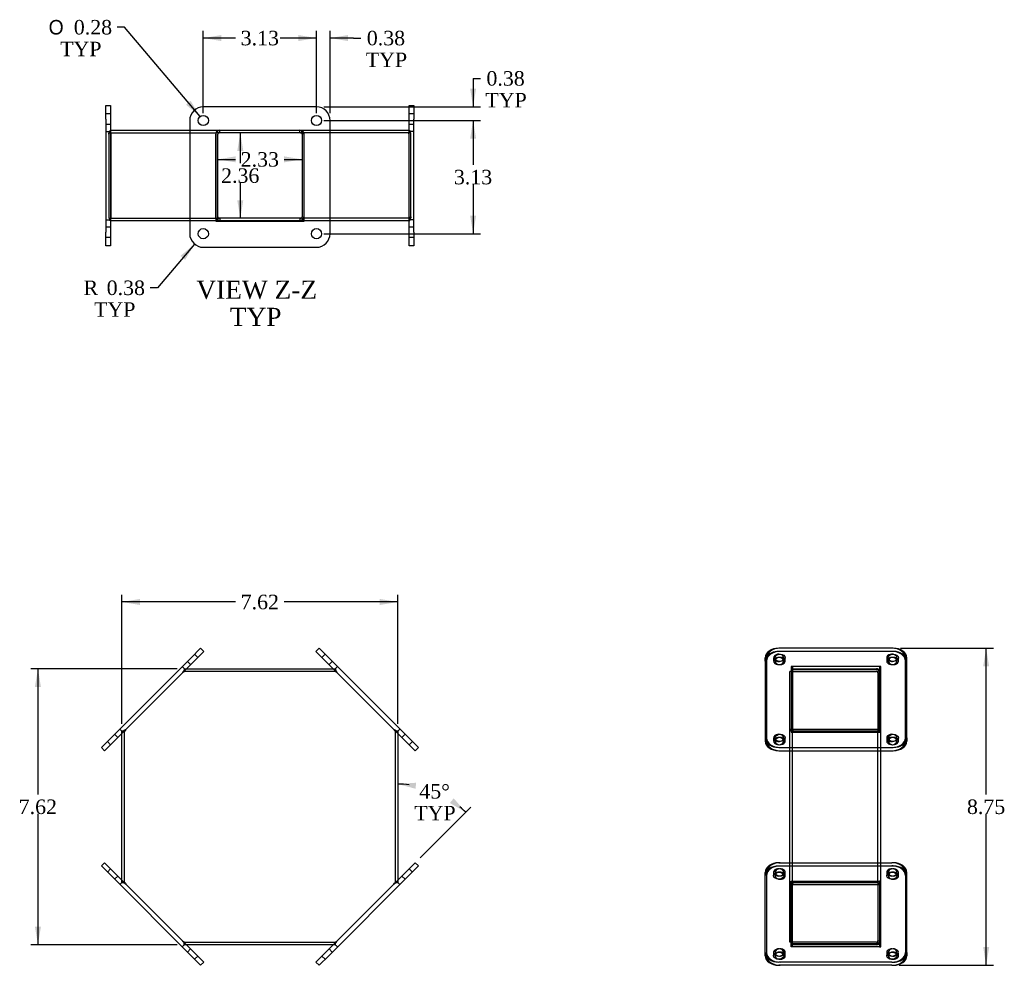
# Model space of a CAD drawing. Header units: inches. Extents: x 10.1 to 76.1, y 6.9 to 51.4.
# Tile 2 of 3: x 10.6 to 37.8, y 23.3 to 49.4. Entities that reach past the tile are written whole.
import ezdxf
from ezdxf.enums import TextEntityAlignment as Align
from ezdxf.lldxf.tags import DXFTag

# ---------------------------------------------------------------- set-up
doc = ezdxf.new("R2010")
doc.units = ezdxf.units.IN
doc.header["$MEASUREMENT"] = 0
for name, color, linetype in [('COM52961', 7, 'CONTINUOUS'), ('COM71024', 7, 'CONTINUOUS'), ('DEFAULT', 7, 'CONTINUOUS')]:
    doc.layers.add(name, color=color, linetype=linetype)
doc.styles.add('SEACAD_SOLID_EDGE_ANSI1_SY', font='txt')
doc.styles.add('SEACAD_TIMES_NEW_ROMAN', font='times.ttf')
tags = doc.linetypes.add('HIDDEN2', pattern=[0.1875, 0.125, -0.0625]).pattern_tags.tags
tags[6:7] = [DXFTag(74, 4), DXFTag(75, 0), DXFTag(340, '0'), DXFTag(46, 0.0), DXFTag(50, 0.0), DXFTag(44, 0.0), DXFTag(45, 0.0)]
tags[4:5] = [DXFTag(74, 4), DXFTag(75, 0), DXFTag(340, '0'), DXFTag(46, 0.0), DXFTag(50, 0.0), DXFTag(44, 0.0), DXFTag(45, 0.0)]

# ---------------------------------------------------------------- blocks, each defined once
blk = doc.blocks.new('GDIMGGROUP')
at = {"layer": 'DEFAULT', "linetype": 'Continuous'}
for points in [[(13.951, 33.422), (13.451, 33.338), (13.951, 33.255)], [(20.567, 33.422), (20.567, 33.255), (21.067, 33.338)]]:
    blk.add_hatch(color=136, dxfattribs=at).paths.add_polyline_path(points)
at = {"layer": 'DEFAULT', "color": 136, "linetype": 'Continuous'}
for p, q in [((13.451, 29.975), (13.451, 33.538)), ((21.067, 29.975), (21.067, 33.538)), ((16.589, 33.338), (13.451, 33.338)), ((21.067, 33.338), (17.93, 33.338))]:
    blk.add_line(p, q, dxfattribs=at)
at = {"layer": 'DEFAULT', "color": 136, "linetype": 'Continuous', "style": 'SEACAD_TIMES_NEW_ROMAN'}
blk.add_text('7.62', height=0.4, dxfattribs=at).set_placement((16.729, 33.538), align=Align.TOP_LEFT)
blk = doc.blocks.new('GDIMGGROUP1')
at = {"layer": 'DEFAULT', "linetype": 'Continuous'}
for points in [[(11.048, 30.995), (11.214, 30.995), (11.131, 31.495)], [(11.048, 24.379), (11.131, 23.879), (11.214, 24.379)]]:
    blk.add_hatch(color=136, dxfattribs=at).paths.add_polyline_path(points)
at = {"layer": 'DEFAULT', "color": 136, "linetype": 'Continuous'}
for p, q in [((14.971, 31.495), (10.931, 31.495)), ((11.131, 31.495), (11.131, 28.027)), ((11.131, 27.487), (11.131, 23.879)), ((14.971, 23.879), (10.931, 23.879))]:
    blk.add_line(p, q, dxfattribs=at)
at = {"layer": 'DEFAULT', "color": 136, "linetype": 'Continuous', "style": 'SEACAD_TIMES_NEW_ROMAN'}
blk.add_text('7.62', height=0.4, dxfattribs=at).set_placement((10.6, 27.887), align=Align.TOP_LEFT)
blk = doc.blocks.new('GDIMGGROUP2')
at = {"layer": 'DEFAULT', "linetype": 'Continuous'}
for points in [[(18.322, 48.984), (18.322, 48.818), (18.822, 48.901)], [(19.697, 48.984), (19.197, 48.901), (19.697, 48.818)]]:
    blk.add_hatch(color=136, dxfattribs=at).paths.add_polyline_path(points)
at = {"layer": 'DEFAULT', "color": 136, "linetype": 'Continuous'}
for p, q in [((18.822, 46.827), (18.822, 49.101)), ((19.197, 46.827), (19.197, 49.101)), ((18.822, 48.901), (17.822, 48.901)), ((19.844, 48.901), (19.197, 48.901)), ((19.844, 48.901), (20.044, 48.901))]:
    blk.add_line(p, q, dxfattribs=at)
at = {"layer": 'DEFAULT', "color": 136, "linetype": 'Continuous', "style": 'SEACAD_TIMES_NEW_ROMAN'}
for s, p in [('0.38', (20.212, 49.101)), ('TYP', (20.184, 48.501))]:
    blk.add_text(s, height=0.4, dxfattribs=at).set_placement(p, align=Align.TOP_LEFT)
blk = doc.blocks.new('GDIMGGROUP3')
at = {"layer": 'DEFAULT', "linetype": 'Continuous'}
for points in [[(16.197, 48.984), (15.697, 48.901), (16.197, 48.818)], [(18.322, 48.984), (18.322, 48.818), (18.822, 48.901)]]:
    blk.add_hatch(color=136, dxfattribs=at).paths.add_polyline_path(points)
at = {"layer": 'DEFAULT', "color": 136, "linetype": 'Continuous'}
for p, q in [((15.697, 46.827), (15.697, 49.101)), ((18.822, 46.827), (18.822, 49.101)), ((16.589, 48.901), (15.697, 48.901)), ((18.822, 48.901), (17.93, 48.901))]:
    blk.add_line(p, q, dxfattribs=at)
at = {"layer": 'DEFAULT', "color": 136, "linetype": 'Continuous', "style": 'SEACAD_TIMES_NEW_ROMAN'}
blk.add_text('3.13', height=0.4, dxfattribs=at).set_placement((16.729, 49.101), align=Align.TOP_LEFT)
blk = doc.blocks.new('GDIMGGROUP4')
at = {"layer": 'DEFAULT', "linetype": 'Continuous'}
for points in [[(23.23, 47.502), (23.064, 47.502), (23.147, 47.002)], [(23.23, 46.127), (23.147, 46.627), (23.064, 46.127)]]:
    blk.add_hatch(color=136, dxfattribs=at).paths.add_polyline_path(points)
at = {"layer": 'DEFAULT', "color": 136, "linetype": 'Continuous'}
for p, q in [((23.147, 47.788), (23.347, 47.788)), ((23.147, 47.788), (23.147, 47.002)), ((19.022, 47.002), (23.347, 47.002)), ((19.022, 46.627), (23.347, 46.627)), ((23.147, 46.627), (23.147, 45.627))]:
    blk.add_line(p, q, dxfattribs=at)
at = {"layer": 'DEFAULT', "color": 136, "linetype": 'Continuous', "style": 'SEACAD_TIMES_NEW_ROMAN'}
for s, p in [('0.38', (23.515, 47.988)), ('TYP', (23.487, 47.388))]:
    blk.add_text(s, height=0.4, dxfattribs=at).set_placement(p, align=Align.TOP_LEFT)
blk = doc.blocks.new('GDIMGGROUP5')
at = {"layer": 'DEFAULT', "linetype": 'Continuous'}
for points in [[(23.23, 46.127), (23.147, 46.627), (23.064, 46.127)], [(23.23, 44.002), (23.064, 44.002), (23.147, 43.502)]]:
    blk.add_hatch(color=136, dxfattribs=at).paths.add_polyline_path(points)
at = {"layer": 'DEFAULT', "color": 136, "linetype": 'Continuous'}
for p, q in [((19.022, 46.627), (23.347, 46.627)), ((23.147, 46.627), (23.147, 45.405)), ((23.147, 44.865), (23.147, 43.502)), ((19.022, 43.502), (23.347, 43.502))]:
    blk.add_line(p, q, dxfattribs=at)
at = {"layer": 'DEFAULT', "color": 136, "linetype": 'Continuous', "style": 'SEACAD_TIMES_NEW_ROMAN'}
blk.add_text('3.13', height=0.4, dxfattribs=at).set_placement((22.616, 45.265), align=Align.TOP_LEFT)
blk = doc.blocks.new('GDIMGGROUP6')
at = {"layer": 'DEFAULT', "linetype": 'Continuous'}
blk.add_hatch(color=136, dxfattribs=at).paths.add_polyline_path([(15.22, 47.063), (15.606, 46.735), (15.347, 47.17)])
at = {"layer": 'DEFAULT', "color": 136, "linetype": 'Continuous'}
for p, q in [((13.523, 49.2), (13.323, 49.2)), ((15.606, 46.735), (13.523, 49.2))]:
    blk.add_line(p, q, dxfattribs=at)
for s, style, p in [('O', 'SEACAD_SOLID_EDGE_ANSI1_SY', (11.425, 49.4)), ('0.28', 'SEACAD_TIMES_NEW_ROMAN', (12.121, 49.4)), ('TYP', 'SEACAD_TIMES_NEW_ROMAN', (11.745, 48.8))]:
    blk.add_text(s, height=0.4, dxfattribs=dict(at, style=style)).set_placement(p, align=Align.TOP_LEFT)
blk = doc.blocks.new('GDIMGGROUP7')
at = {"layer": 'DEFAULT', "linetype": 'Continuous'}
blk.add_hatch(color=136, dxfattribs=at).paths.add_polyline_path([(15.195, 42.781), (15.454, 43.216), (15.067, 42.889)])
at = {"layer": 'DEFAULT', "color": 136, "linetype": 'Continuous'}
for p, q in [((15.454, 43.216), (14.431, 42.009)), ((14.431, 42.009), (14.231, 42.009))]:
    blk.add_line(p, q, dxfattribs=at)
at = {"layer": 'DEFAULT', "color": 136, "linetype": 'Continuous', "style": 'SEACAD_TIMES_NEW_ROMAN'}
for s, p in [('R', (12.391, 42.209)), ('0.38', (13.029, 42.209)), ('TYP', (12.682, 41.609))]:
    blk.add_text(s, height=0.4, dxfattribs=at).set_placement(p, align=Align.TOP_LEFT)
blk = doc.blocks.new('GDIMGGROUP11')
at = {"layer": 'DEFAULT', "linetype": 'Continuous'}
for points in [[(37.397, 31.562), (37.314, 32.062), (37.231, 31.562)], [(37.397, 23.812), (37.231, 23.812), (37.314, 23.312)]]:
    blk.add_hatch(color=136, dxfattribs=at).paths.add_polyline_path(points)
at = {"layer": 'DEFAULT', "color": 136, "linetype": 'Continuous'}
for p, q in [((34.95, 32.062), (37.514, 32.062)), ((37.314, 28.027), (37.314, 32.062)), ((37.314, 23.312), (37.314, 27.487)), ((34.91, 23.312), (37.514, 23.312))]:
    blk.add_line(p, q, dxfattribs=at)
at = {"layer": 'DEFAULT', "color": 136, "linetype": 'Continuous', "style": 'SEACAD_TIMES_NEW_ROMAN'}
blk.add_text('8.75', height=0.4, dxfattribs=at).set_placement((36.783, 27.887), align=Align.TOP_LEFT)
blk = doc.blocks.new('GDIMGGROUP14')
at = {"layer": 'DEFAULT', "linetype": 'Continuous'}
for points in [[(16.802, 45.783), (16.719, 46.283), (16.635, 45.783)], [(16.802, 44.427), (16.635, 44.427), (16.719, 43.927)]]:
    blk.add_hatch(color=136, dxfattribs=at).paths.add_polyline_path(points)
at = {"layer": 'DEFAULT', "color": 136, "linetype": 'Continuous'}
for p, q in [((16.719, 46.283), (16.719, 45.445)), ((16.719, 44.905), (16.719, 43.927))]:
    blk.add_line(p, q, dxfattribs=at)
at = {"layer": 'DEFAULT', "color": 136, "linetype": 'Continuous', "style": 'SEACAD_TIMES_NEW_ROMAN'}
blk.add_text('2.36', height=0.4, dxfattribs=at).set_placement((16.188, 45.305), align=Align.TOP_LEFT)
blk = doc.blocks.new('GDIMGGROUP15')
at = {"layer": 'DEFAULT', "linetype": 'Continuous'}
for points in [[(16.594, 45.47), (16.594, 45.637), (16.094, 45.553)], [(17.925, 45.47), (18.425, 45.553), (17.925, 45.637)]]:
    blk.add_hatch(color=136, dxfattribs=at).paths.add_polyline_path(points)
at = {"layer": 'DEFAULT', "color": 136, "linetype": 'Continuous'}
for p, q in [((16.094, 45.553), (16.589, 45.553)), ((17.93, 45.553), (18.425, 45.553))]:
    blk.add_line(p, q, dxfattribs=at)
at = {"layer": 'DEFAULT', "color": 136, "linetype": 'Continuous', "style": 'SEACAD_TIMES_NEW_ROMAN'}
blk.add_text('2.33', height=0.4, dxfattribs=at).set_placement((16.729, 45.753), align=Align.TOP_LEFT)
blk = doc.blocks.new('GDIMGGROUP16')
at = {"layer": 'DEFAULT', "linetype": 'Continuous'}
for points in [[(21.573, 28.35), (21.067, 28.314), (21.557, 28.184)], [(22.505, 27.791), (22.943, 27.537), (22.611, 27.92)]]:
    blk.add_hatch(color=136, dxfattribs=at).paths.add_polyline_path(points)
at = {"layer": 'DEFAULT', "color": 136, "linetype": 'Continuous'}
blk.add_line((21.688, 26.281), (23.085, 27.678), dxfattribs=at)
for start, end in [(83.1599, 90), (45, 49.7391)]:
    blk.add_arc((21.067, 25.661), 2.653, start, end, dxfattribs=at)
at = {"layer": 'DEFAULT', "color": 136, "linetype": 'Continuous', "style": 'SEACAD_TIMES_NEW_ROMAN'}
for s, p in [('45°', (21.661, 28.312)), ('TYP', (21.523, 27.712))]:
    blk.add_text(s, height=0.4, dxfattribs=at).set_placement(p, align=Align.TOP_LEFT)

msp = doc.modelspace()

# ---------------------------------------------------------------- linework, layer by layer
at = {"layer": 'COM52961', "color": 7, "linetype": 'HIDDEN2'}
for p, q in [((13.09, 46.247), (13.09, 46.283)), ((13.09, 46.283), (13.134, 46.283)), ((13.09, 46.247), (13.09, 43.927)), ((13.149, 46.273), (13.113, 46.324)), ((13.134, 46.283), (16.041, 46.283)), ((13.141, 46.247), (13.141, 46.283)), ((13.141, 46.247), (13.141, 43.927)), ((15.322, 46.355), (16.152, 46.355)), ((16.043, 46.283), (16.043, 46.247)), ((16.094, 46.283), (16.066, 46.324)), ((16.094, 46.283), (16.094, 46.247)), ((16.101, 46.283), (16.101, 46.355)), ((16.152, 46.355), (18.418, 46.355)), ((16.152, 46.283), (16.152, 46.355)), ((18.367, 46.283), (18.367, 46.355)), ((18.417, 46.273), (18.453, 46.324)), ((18.418, 46.355), (19.197, 46.355)), ((18.418, 46.283), (18.418, 46.355)), ((19.197, 46.283), (18.478, 46.283)), ((21.37, 46.273), (21.406, 46.324)), ((21.378, 43.963), (21.378, 46.283)), ((21.429, 46.283), (21.384, 46.283)), ((21.429, 43.963), (21.429, 46.283)), ((13.09, 43.927), (13.134, 43.927)), ((13.149, 43.938), (13.113, 43.887)), ((15.322, 43.927), (16.041, 43.927)), ((16.041, 43.855), (15.322, 43.855)), ((16.102, 43.938), (16.066, 43.887)), ((16.152, 43.927), (16.152, 43.855)), ((21.384, 43.927), (18.367, 43.927)), ((18.418, 43.927), (18.418, 43.855)), ((18.425, 43.927), (18.425, 43.963)), ((18.476, 43.927), (18.476, 43.963)), ((19.197, 43.855), (18.478, 43.855)), ((21.37, 43.938), (21.406, 43.887)), ((21.378, 43.963), (21.378, 43.927)), ((21.429, 43.927), (21.384, 43.927)), ((21.429, 43.963), (21.429, 43.927)), ((15.171, 31.495), (15.234, 31.495)), ((15.171, 31.495), (15.171, 31.432)), ((15.171, 31.412), (15.171, 31.423)), ((19.285, 31.495), (19.348, 31.495)), ((19.348, 31.495), (19.348, 31.432)), ((19.348, 31.423), (19.348, 31.412)), ((31.969, 31.423), (31.897, 31.423)), ((31.897, 29.82), (31.897, 31.423)), ((13.451, 29.712), (13.451, 29.775)), ((13.483, 29.775), (13.451, 29.775)), ((13.534, 29.775), (13.483, 29.775)), ((13.523, 29.775), (13.523, 29.784)), ((13.523, 25.599), (13.523, 29.775)), ((20.985, 29.775), (21.036, 29.775)), ((20.995, 29.784), (20.995, 29.775)), ((20.995, 29.775), (20.995, 25.599)), ((21.067, 29.775), (21.036, 29.775)), ((21.067, 29.775), (21.067, 29.712)), ((31.897, 29.234), (31.897, 29.82)), ((31.969, 29.82), (31.897, 29.82)), ((32.005, 29.775), (31.929, 29.775)), ((31.969, 25.553), (31.969, 29.742)), ((34.325, 29.775), (32.005, 29.775)), ((34.325, 29.83), (34.325, 29.784)), ((34.325, 29.784), (34.325, 29.775)), ((34.325, 29.784), (34.397, 29.784)), ((34.325, 29.234), (34.325, 29.775)), ((34.397, 29.83), (34.397, 29.784)), ((34.397, 29.784), (34.397, 29.234)), ((31.897, 25.553), (31.897, 26.14)), ((34.325, 25.599), (34.325, 26.14)), ((34.397, 26.14), (34.397, 25.589)), ((13.451, 25.599), (13.451, 25.661)), ((13.451, 25.599), (13.483, 25.599)), ((13.534, 25.599), (13.483, 25.599)), ((13.523, 25.589), (13.523, 25.599)), ((20.985, 25.599), (21.036, 25.599)), ((20.995, 25.599), (20.995, 25.589)), ((21.036, 25.599), (21.067, 25.599)), ((21.067, 25.661), (21.067, 25.599)), ((31.929, 25.599), (32.005, 25.599)), ((32.005, 25.599), (34.325, 25.599)), ((34.325, 25.599), (34.325, 25.589)), ((34.325, 25.589), (34.325, 25.543)), ((34.325, 25.589), (34.397, 25.589)), ((34.397, 25.589), (34.397, 23.987)), ((31.897, 23.951), (31.897, 25.553)), ((31.969, 25.553), (31.897, 25.553)), ((31.969, 25.543), (31.969, 25.553)), ((15.171, 23.951), (15.171, 23.961)), ((15.171, 23.879), (15.171, 23.941)), ((19.348, 23.961), (19.348, 23.951)), ((19.348, 23.879), (19.348, 23.941)), ((31.929, 23.951), (31.897, 23.951)), ((34.366, 23.987), (34.397, 23.987)), ((15.234, 23.879), (15.171, 23.879)), ((19.348, 23.879), (19.285, 23.879))]:
    msp.add_line(p, q, dxfattribs=at)
at = {"layer": 'COM52961', "color": 7, "linetype": 'Continuous'}
for p, q in [((13.134, 46.355), (15.322, 46.355)), ((16.043, 43.927), (16.043, 46.247)), ((16.102, 46.273), (16.094, 46.283)), ((16.094, 43.927), (16.094, 46.247)), ((18.425, 46.283), (18.425, 43.963)), ((18.476, 46.283), (18.476, 43.963)), ((19.197, 46.355), (21.384, 46.355)), ((21.384, 46.283), (19.197, 46.283)), ((13.134, 43.927), (15.322, 43.927)), ((15.322, 43.855), (13.134, 43.855)), ((16.041, 43.927), (16.043, 43.927)), ((16.101, 43.855), (16.041, 43.855)), ((16.043, 43.927), (16.094, 43.927)), ((16.101, 43.927), (16.094, 43.927)), ((16.101, 43.927), (16.101, 43.855)), ((18.367, 43.927), (16.101, 43.927)), ((18.367, 43.855), (16.101, 43.855)), ((18.367, 43.927), (18.367, 43.855)), ((18.478, 43.855), (18.367, 43.855)), ((18.417, 43.938), (18.453, 43.887)), ((21.384, 43.855), (19.197, 43.855)), ((19.357, 31.423), (15.162, 31.423)), ((15.171, 31.432), (15.171, 31.423)), ((15.234, 31.495), (19.285, 31.495)), ((19.348, 31.432), (19.348, 31.423)), ((31.969, 31.495), (34.289, 31.495)), ((31.969, 31.423), (34.289, 31.423)), ((34.315, 31.412), (34.366, 31.463)), ((34.325, 31.387), (34.325, 29.83)), ((34.325, 31.387), (34.397, 31.387)), ((34.397, 31.387), (34.397, 29.83)), ((13.451, 25.661), (13.451, 29.712)), ((21.067, 29.712), (21.067, 25.661)), ((31.897, 26.14), (31.897, 29.234)), ((34.325, 26.14), (34.325, 29.234)), ((34.397, 29.234), (34.397, 26.14)), ((31.969, 23.951), (31.969, 25.543)), ((34.325, 25.543), (34.325, 23.987)), ((15.162, 23.951), (19.357, 23.951)), ((15.171, 23.941), (15.171, 23.951)), ((19.348, 23.941), (19.348, 23.951)), ((31.969, 23.951), (31.929, 23.951)), ((34.289, 23.951), (31.969, 23.951)), ((31.969, 23.879), (31.969, 23.951)), ((34.315, 23.961), (34.366, 23.91)), ((34.325, 23.987), (34.366, 23.987)), ((19.285, 23.879), (15.234, 23.879)), ((34.289, 23.879), (31.969, 23.879))]:
    msp.add_line(p, q, dxfattribs=at)
at = {"layer": 'COM52961', "color": 7, "linetype": 'HIDDEN2'}
for centre, radius, start, end in [((13.199, 46.314), 0.0653, 189.102, 211.0882), ((16.153, 46.218), 0.137, 90.6306, 129.6837), ((18.365, 46.218), 0.137, 50.3163, 89.3694), ((21.32, 46.314), 0.0653, 328.9118, 350.898), ((13.199, 43.896), 0.0653, 148.9118, 170.898), ((16.153, 43.993), 0.137, 230.3163, 269.3694), ((21.32, 43.896), 0.0653, 9.102, 31.0882), ((15.673, 31.113), 0.612, 145.0483, 153.3785), ((15.329, 31.076), 0.372, 115.2028, 123.2485), ((18.846, 31.113), 0.612, 26.6215, 34.9517), ((19.189, 31.076), 0.372, 56.7515, 64.7972), ((13.834, 29.273), 0.612, 116.6215, 124.9517), ((13.87, 29.617), 0.372, 146.7515, 154.7972), ((20.649, 29.617), 0.372, 25.2028, 33.2485), ((20.685, 29.273), 0.612, 55.0483, 63.3785), ((32.081, 29.822), 0.112, 180.9826, 205.1122), ((13.834, 26.1), 0.612, 235.0483, 243.3785), ((13.87, 25.757), 0.372, 205.2028, 213.2485), ((20.649, 25.757), 0.372, 326.7515, 334.7972), ((20.685, 26.1), 0.612, 296.6215, 304.9517), ((32.081, 25.551), 0.112, 154.8878, 179.0174), ((15.329, 24.297), 0.372, 236.7515, 244.7972), ((15.673, 24.261), 0.612, 206.6215, 214.9517), ((19.189, 24.297), 0.372, 295.2028, 303.2485), ((18.846, 24.261), 0.612, 325.0483, 333.3785), ((34.289, 23.987), 0.108, 315, 0)]:
    msp.add_arc(centre, radius, start, end, dxfattribs=at)
at = {"layer": 'COM52961', "color": 7, "linetype": 'Continuous'}
for centre, radius, start, end in [((16.152, 46.157), 0.126, 90.1514, 113.5851), ((18.367, 46.157), 0.126, 66.4149, 89.8486), ((16.152, 44.054), 0.126, 246.4149, 269.8486), ((18.367, 44.054), 0.126, 270.1514, 293.5851), ((18.365, 43.993), 0.137, 270.6306, 309.6837), ((34.289, 31.387), 0.108, 45, 90), ((34.289, 31.387), 0.036, 45, 90), ((34.289, 31.387), 0.036, 0, 45), ((34.289, 31.387), 0.108, 0, 45), ((34.289, 23.987), 0.036, 270, 315), ((34.289, 23.987), 0.036, 315, 0), ((34.289, 23.987), 0.108, 270, 315)]:
    msp.add_arc(centre, radius, start, end, dxfattribs=at)
at = {"layer": 'COM52961', "color": 7, "linetype": 'HIDDEN2'}
for centre, major_axis, start_param, end_param in [((13.167, 46.247), (0, 0.108), 0.785398, 1.570796), ((13.167, 46.247), (0, 0.036), 0.785398, 1.570796), ((16.12, 46.247), (0, -0.108), 3.926991, 4.372552), ((18.399, 46.247), (0, -0.108), 1.570796, 2.356194), ((21.352, 46.247), (0, 0.036), 4.712389, 5.497787), ((21.352, 46.247), (0, 0.108), 4.712389, 5.497787), ((13.167, 43.963), (0, -0.108), 4.712389, 5.497787), ((13.167, 43.963), (0, -0.036), 4.712389, 5.497787), ((16.12, 43.963), (0, 0.108), 1.570796, 2.356194), ((21.352, 43.963), (0, -0.036), 0.785398, 1.570796), ((21.352, 43.963), (0, -0.108), 0.785398, 1.570796)]:
    msp.add_ellipse(centre, major_axis=major_axis, ratio=0.707107, start_param=start_param, end_param=end_param, dxfattribs=at)
at = {"layer": 'COM52961', "color": 7, "linetype": 'Continuous'}
for centre, major_axis, start_param, end_param in [((16.12, 46.247), (0, -0.108), 4.372552, 4.712389), ((16.12, 46.247), (0, -0.036), 3.926991, 4.712389), ((18.399, 46.247), (0, 0.036), 4.712389, 5.497787), ((16.12, 43.963), (0, 0.036), 1.570796, 2.356194), ((18.399, 43.963), (0, -0.036), 0.785398, 1.570796), ((18.399, 43.963), (0, 0.108), 3.926991, 4.712389)]:
    msp.add_ellipse(centre, major_axis=major_axis, ratio=0.707107, start_param=start_param, end_param=end_param, dxfattribs=at)
at = {"layer": 'COM52961', "color": 7, "linetype": 'HIDDEN2'}
for points in [[(13.134, 46.355), (13.13, 46.355), (13.125, 46.352), (13.117, 46.342), (13.114, 46.334), (13.113, 46.324)], [(13.134, 46.283), (13.136, 46.283), (13.138, 46.282), (13.143, 46.279), (13.146, 46.276), (13.149, 46.273)], [(21.384, 46.283), (21.382, 46.283), (21.38, 46.282), (21.376, 46.279), (21.373, 46.276), (21.37, 46.273)], [(21.384, 46.355), (21.389, 46.355), (21.394, 46.352), (21.401, 46.342), (21.405, 46.334), (21.406, 46.324)], [(13.134, 43.855), (13.13, 43.855), (13.125, 43.858), (13.117, 43.869), (13.114, 43.877), (13.113, 43.887)], [(13.134, 43.927), (13.136, 43.927), (13.138, 43.928), (13.143, 43.932), (13.146, 43.935), (13.149, 43.938)], [(21.384, 43.927), (21.382, 43.927), (21.38, 43.928), (21.376, 43.932), (21.373, 43.935), (21.37, 43.938)], [(21.384, 43.855), (21.389, 43.855), (21.394, 43.858), (21.401, 43.869), (21.405, 43.877), (21.406, 43.887)], [(31.929, 29.775), (31.919, 29.782), (31.911, 29.79), (31.9, 29.805), (31.897, 29.813), (31.897, 29.82)], [(31.897, 25.553), (31.897, 25.561), (31.9, 25.568), (31.911, 25.583), (31.919, 25.591), (31.929, 25.599)]]:
    msp.add_open_spline(points, degree=3, knots=[0, 0, 0, 0, 0.5, 0.5, 1, 1, 1, 1], dxfattribs=at)
at = {"layer": 'COM71024', "color": 7, "linetype": 'Continuous'}
for p, q in [((13.009, 46.667), (13.009, 47.042)), ((13.009, 47.042), (13.134, 47.042)), ((13.134, 47.042), (13.134, 46.667)), ((21.384, 46.667), (21.384, 47.042)), ((21.384, 47.042), (21.509, 47.042)), ((21.509, 47.042), (21.509, 46.667)), ((18.822, 47.002), (15.697, 47.002)), ((13.009, 46.667), (13.009, 43.542)), ((13.134, 46.667), (13.134, 43.542)), ((15.322, 46.627), (15.322, 43.502)), ((19.197, 43.502), (19.197, 46.627)), ((21.384, 43.542), (21.384, 46.667)), ((21.509, 43.542), (21.509, 46.667)), ((18.478, 46.283), (16.041, 46.283)), ((16.041, 46.283), (16.041, 43.846)), ((18.478, 43.846), (18.478, 46.283)), ((16.041, 43.846), (18.478, 43.846)), ((13.009, 43.167), (13.009, 43.542)), ((13.134, 43.542), (13.134, 43.167)), ((21.384, 43.167), (21.384, 43.542)), ((21.509, 43.542), (21.509, 43.167)), ((13.134, 43.167), (13.009, 43.167)), ((15.697, 43.127), (18.822, 43.127)), ((21.509, 43.167), (21.384, 43.167)), ((15.359, 31.797), (15.624, 32.062)), ((15.713, 31.974), (15.447, 31.708)), ((15.624, 32.062), (15.713, 31.974)), ((18.806, 31.974), (18.895, 32.062)), ((19.071, 31.708), (18.806, 31.974)), ((18.895, 32.062), (19.16, 31.797)), ((34.75, 32.062), (31.625, 32.062)), ((15.359, 31.797), (13.149, 29.587)), ((15.447, 31.708), (13.238, 29.499)), ((19.071, 31.708), (21.281, 29.499)), ((19.16, 31.797), (21.369, 29.587)), ((31.21, 31.708), (31.21, 31.797)), ((31.21, 31.708), (31.21, 29.499)), ((31.25, 31.797), (31.25, 29.587)), ((34.406, 31.554), (31.969, 31.554)), ((31.969, 31.554), (31.969, 29.83)), ((34.406, 29.83), (34.406, 31.554)), ((35.125, 29.587), (35.125, 31.797)), ((34.406, 31.465), (34.363, 31.465)), ((34.366, 31.462), (34.366, 31.465)), ((31.969, 29.83), (34.406, 29.83)), ((12.884, 29.322), (13.149, 29.587)), ((13.238, 29.499), (12.973, 29.234)), ((21.546, 29.234), (21.281, 29.499)), ((21.369, 29.587), (21.635, 29.322)), ((31.25, 29.499), (31.25, 29.587)), ((35.125, 29.587), (35.125, 29.499)), ((12.973, 29.234), (12.884, 29.322)), ((21.635, 29.322), (21.546, 29.234)), ((31.585, 29.234), (31.625, 29.234)), ((31.625, 29.322), (34.75, 29.322)), ((31.625, 29.234), (34.75, 29.234)), ((12.884, 26.052), (12.973, 26.14)), ((12.973, 26.14), (13.238, 25.875)), ((21.281, 25.875), (21.546, 26.14)), ((21.546, 26.14), (21.635, 26.052)), ((31.585, 26.14), (34.71, 26.14)), ((34.75, 26.14), (34.71, 26.14)), ((13.149, 25.786), (12.884, 26.052)), ((13.238, 25.875), (15.447, 23.665)), ((19.071, 23.665), (21.281, 25.875)), ((21.635, 26.052), (21.369, 25.786)), ((31.21, 25.786), (31.21, 25.875)), ((31.585, 26.052), (34.71, 26.052)), ((35.085, 25.875), (35.085, 25.786)), ((35.125, 23.665), (35.125, 25.875)), ((13.149, 25.786), (15.359, 23.577)), ((19.16, 23.577), (21.369, 25.786)), ((31.21, 23.577), (31.21, 25.786)), ((35.085, 25.786), (35.085, 23.577)), ((31.929, 23.82), (31.929, 25.543)), ((31.929, 25.543), (34.366, 25.543)), ((34.366, 25.543), (34.366, 23.82)), ((15.447, 23.665), (15.713, 23.4)), ((18.806, 23.4), (19.071, 23.665)), ((31.969, 23.908), (31.929, 23.908)), ((34.366, 23.82), (31.929, 23.82)), ((34.366, 23.908), (34.363, 23.908)), ((35.125, 23.665), (35.125, 23.577)), ((15.624, 23.312), (15.359, 23.577)), ((15.713, 23.4), (15.624, 23.312)), ((18.895, 23.312), (18.806, 23.4)), ((19.16, 23.577), (18.895, 23.312)), ((34.71, 23.312), (31.585, 23.312))]:
    msp.add_line(p, q, dxfattribs=at)
at = {"layer": 'COM71024', "color": 7, "linetype": 'HIDDEN2'}
for p, q in [((13.134, 46.808), (13.009, 46.808)), ((21.509, 46.808), (21.384, 46.808)), ((13.009, 46.527), (13.134, 46.527)), ((21.384, 46.527), (21.509, 46.527)), ((13.009, 46.323), (13.134, 46.323)), ((21.509, 46.323), (21.384, 46.323)), ((13.009, 43.886), (13.134, 43.886)), ((21.509, 43.886), (21.384, 43.886)), ((13.134, 43.683), (13.009, 43.683)), ((21.509, 43.683), (21.384, 43.683)), ((13.009, 43.402), (13.134, 43.402)), ((21.384, 43.402), (21.509, 43.402)), ((15.547, 31.808), (15.458, 31.896)), ((19.06, 31.896), (18.972, 31.808)), ((31.625, 32.062), (31.585, 32.062)), ((31.625, 31.974), (31.585, 31.974)), ((34.75, 31.974), (31.625, 31.974)), ((15.116, 31.554), (15.204, 31.465)), ((15.26, 31.697), (15.348, 31.609)), ((19.171, 31.609), (19.259, 31.697)), ((19.315, 31.465), (19.403, 31.554)), ((31.445, 31.797), (31.445, 31.708)), ((31.485, 31.797), (31.485, 31.708)), ((31.726, 31.708), (31.726, 31.797)), ((31.766, 31.708), (31.766, 31.797)), ((31.969, 31.554), (31.929, 31.554)), ((31.929, 31.554), (31.929, 31.465)), ((34.366, 31.554), (34.366, 31.465)), ((34.57, 31.797), (34.57, 31.708)), ((34.61, 31.797), (34.61, 31.708)), ((34.851, 31.708), (34.851, 31.797)), ((34.891, 31.708), (34.891, 31.797)), ((35.085, 31.797), (35.085, 31.708)), ((35.085, 29.499), (35.085, 31.708)), ((31.929, 31.465), (31.929, 29.742)), ((31.969, 31.465), (31.929, 31.465)), ((34.363, 31.465), (31.969, 31.465)), ((34.366, 29.742), (34.366, 31.462)), ((13.337, 29.598), (13.249, 29.686)), ((13.393, 29.83), (13.481, 29.742)), ((21.038, 29.742), (21.126, 29.83)), ((21.27, 29.686), (21.182, 29.598)), ((31.929, 29.83), (31.969, 29.83)), ((31.929, 29.742), (31.969, 29.742)), ((31.969, 29.742), (31.969, 29.83)), ((31.969, 29.742), (34.406, 29.742)), ((34.406, 29.742), (34.406, 29.83)), ((13.05, 29.488), (13.138, 29.399)), ((21.38, 29.399), (21.469, 29.488)), ((31.445, 29.587), (31.445, 29.499)), ((31.485, 29.587), (31.485, 29.499)), ((31.726, 29.499), (31.726, 29.587)), ((31.766, 29.499), (31.766, 29.587)), ((34.57, 29.587), (34.57, 29.499)), ((34.61, 29.587), (34.61, 29.499)), ((34.851, 29.499), (34.851, 29.587)), ((34.891, 29.499), (34.891, 29.587)), ((31.585, 29.322), (31.625, 29.322)), ((13.138, 25.974), (13.05, 25.886)), ((21.469, 25.886), (21.38, 25.974)), ((31.25, 25.875), (31.25, 23.665)), ((31.445, 25.875), (31.445, 25.786)), ((31.485, 25.875), (31.485, 25.786)), ((31.726, 25.786), (31.726, 25.875)), ((31.766, 25.786), (31.766, 25.875)), ((34.57, 25.875), (34.57, 25.786)), ((34.61, 25.875), (34.61, 25.786)), ((34.75, 26.052), (34.71, 26.052)), ((34.851, 25.786), (34.851, 25.875)), ((34.891, 25.786), (34.891, 25.875)), ((13.249, 25.687), (13.337, 25.775)), ((13.393, 25.543), (13.481, 25.632)), ((21.126, 25.543), (21.038, 25.632)), ((21.182, 25.775), (21.27, 25.687)), ((31.929, 25.543), (31.929, 25.632)), ((31.929, 25.632), (34.366, 25.632)), ((34.366, 25.543), (34.366, 25.632)), ((34.406, 25.632), (34.366, 25.632)), ((34.406, 23.908), (34.406, 25.632)), ((34.406, 25.543), (34.366, 25.543)), ((15.116, 23.82), (15.204, 23.908)), ((15.348, 23.764), (15.26, 23.676)), ((19.259, 23.676), (19.171, 23.764)), ((19.403, 23.82), (19.315, 23.908)), ((31.25, 23.577), (31.25, 23.665)), ((31.445, 23.665), (31.445, 23.577)), ((31.485, 23.665), (31.485, 23.577)), ((31.726, 23.577), (31.726, 23.665)), ((31.766, 23.577), (31.766, 23.665)), ((34.363, 23.908), (31.969, 23.908)), ((31.969, 23.82), (31.969, 23.879)), ((34.366, 23.908), (34.406, 23.908)), ((34.366, 23.82), (34.406, 23.82)), ((34.406, 23.82), (34.406, 23.908)), ((34.57, 23.665), (34.57, 23.577)), ((34.61, 23.665), (34.61, 23.577)), ((34.851, 23.577), (34.851, 23.665)), ((34.891, 23.577), (34.891, 23.665)), ((15.458, 23.477), (15.547, 23.566)), ((18.972, 23.566), (19.06, 23.477)), ((34.71, 23.4), (31.585, 23.4)), ((34.71, 23.4), (34.75, 23.4)), ((34.71, 23.312), (34.75, 23.312))]:
    msp.add_line(p, q, dxfattribs=at)
at = {"layer": 'COM71024', "color": 7, "linetype": 'Continuous'}
for centre in [(15.697, 46.627), (18.822, 46.627), (15.697, 43.502), (18.822, 43.502)]:
    msp.add_circle(centre, 0.141, dxfattribs=at)
for centre, start, end in [((15.697, 46.627), 90, 180), ((18.822, 46.627), 0, 90), ((15.697, 43.502), 180, 270), ((18.822, 43.502), 270, 0)]:
    msp.add_arc(centre, 0.375, start, end, dxfattribs=at)
at = {"layer": 'COM71024', "color": 7, "linetype": 'HIDDEN2'}
for centre, major_axis, start_param, end_param in [((31.585, 31.797), (-0.375, 0), 4.712389, 6.283185), ((31.625, 31.708), (-0.375, 0), 4.712389, 6.283185), ((31.585, 31.708), (0.375, 0), 1.570796, 2.655992), ((31.585, 31.797), (0.141, 0), 0, 4.855221), ((31.585, 31.708), (0.141, 0), 1.42796, 6.283185), ((34.71, 31.797), (-0.141, 0), 2.680597, 6.283185), ((34.71, 31.708), (-0.141, 0), 4.569553, 6.283185), ((34.71, 31.797), (-0.375, 0), 3.141593, 4.712389), ((34.71, 31.708), (0.375, 0), 0, 1.570796), ((34.75, 31.708), (-0.375, 0), 3.141593, 4.712389), ((31.625, 31.708), (0.14, 0), 2.680597, 6.283185), ((31.585, 31.797), (0.141, 0), 5.82219, 6.283185), ((31.585, 31.708), (0.141, 0), 0, 0.17626), ((31.625, 31.708), (0.14, 0), 0, 0.460995), ((34.71, 31.797), (-0.141, 0), 0, 1.713628), ((34.71, 31.708), (-0.141, 0), 0, 3.317853), ((34.75, 31.708), (0.141, 0), 2.680597, 6.283185), ((34.75, 31.708), (0.141, 0), 0, 0.460995), ((31.585, 29.587), (0.141, 0), 0, 4.855221), ((34.71, 29.587), (-0.141, 0), 2.680597, 6.283185), ((31.585, 29.587), (0.375, 0), 3.141593, 4.712389), ((31.585, 29.499), (0.141, 0), 1.42796, 6.283185), ((31.625, 29.499), (-0.14, 0), 0, 3.602588), ((31.625, 29.499), (-0.14, 0), 5.82219, 6.283185), ((31.585, 29.587), (0.141, 0), 5.82219, 6.283185), ((31.585, 29.499), (0.141, 0), 0, 0.17626), ((34.71, 29.499), (-0.141, 0), 4.569553, 6.283185), ((34.71, 29.587), (-0.141, 0), 0, 1.713628), ((34.71, 29.499), (-0.141, 0), 0, 3.317853), ((34.75, 29.499), (-0.141, 0), 0, 3.602588), ((34.75, 29.499), (-0.141, 0), 5.82219, 6.283185), ((34.71, 29.587), (0.375, 0), 4.712389, 6.283185), ((34.71, 29.499), (-0.375, 0), 1.570796, 3.141593), ((31.625, 25.875), (0.375, 0), 1.570796, 3.141593), ((31.625, 25.786), (-0.375, 0), 4.712389, 6.283185), ((31.585, 25.875), (0.141, 0), 0, 3.602588), ((31.625, 25.875), (0.14, 0), 0, 3.317853), ((31.625, 25.786), (-0.141, 0), 0, 4.85522), ((31.625, 25.786), (-0.141, 0), 5.82219, 6.283185), ((31.625, 25.875), (0.14, 0), 4.569553, 6.283185), ((31.585, 25.875), (0.141, 0), 5.82219, 6.283185), ((34.71, 25.875), (0.141, 0), 0, 3.602588), ((34.75, 25.875), (0.141, 0), 0, 3.317853), ((34.75, 25.786), (-0.141, 0), 0, 4.85522), ((34.75, 25.786), (-0.141, 0), 5.82219, 6.283185), ((34.75, 25.875), (0.141, 0), 4.569553, 6.283185), ((34.75, 25.786), (-0.375, 0), 3.141593, 4.712389), ((34.71, 25.875), (0.141, 0), 5.82219, 6.283185), ((31.585, 23.665), (0.375, 0), 3.141593, 4.712389), ((31.625, 23.665), (-0.375, 0), 0, 1.570796), ((31.585, 23.665), (0.141, 0), 0, 3.602588), ((31.625, 23.665), (0.141, 0), 0, 3.317853), ((31.625, 23.577), (0.141, 0), 0, 1.713628), ((31.625, 23.665), (0.141, 0), 4.569553, 6.283185), ((31.585, 23.665), (0.141, 0), 5.82219, 6.283185), ((34.71, 23.665), (0.141, 0), 0, 3.602588), ((34.75, 23.665), (-0.141, 0), 1.42796, 6.283185), ((34.75, 23.577), (-0.141, 0), 0, 4.85522), ((34.75, 23.665), (-0.141, 0), 0, 0.17626), ((34.71, 23.665), (0.375, 0), 4.712389, 6.283185), ((34.71, 23.665), (0.141, 0), 5.82219, 6.283185), ((31.625, 23.577), (0.375, 0), 3.141593, 4.712389), ((31.625, 23.577), (0.141, 0), 2.680597, 6.283185), ((34.75, 23.577), (-0.141, 0), 5.82219, 6.283185), ((34.75, 23.665), (-0.375, 0), 1.570796, 2.655992)]:
    msp.add_ellipse(centre, major_axis=major_axis, ratio=0.707107, start_param=start_param, end_param=end_param, dxfattribs=at)
at = {"layer": 'COM71024', "color": 7, "linetype": 'Continuous'}
for centre, major_axis, start_param, end_param in [((31.585, 31.708), (0.375, 0), 2.655992, 3.141593), ((31.625, 31.797), (0.375, 0), 1.570796, 3.141593), ((34.75, 31.797), (0.375, 0), 0, 1.570796), ((31.625, 31.708), (0.14, 0), 0.460995, 2.680597), ((31.585, 31.708), (0.141, 0), 0.17626, 1.42796), ((31.585, 31.797), (0.141, 0), 4.855221, 5.82219), ((34.75, 31.708), (0.141, 0), 0.460995, 2.680597), ((34.71, 31.708), (-0.141, 0), 3.317853, 4.569553), ((34.71, 31.797), (-0.141, 0), 1.713628, 2.680597), ((31.585, 29.499), (-0.375, 0), 0, 1.570796), ((31.625, 29.587), (-0.375, 0), 0, 1.570796), ((31.625, 29.499), (0.375, 0), 3.141593, 4.712389), ((31.625, 29.499), (-0.14, 0), 3.602588, 5.82219), ((31.585, 29.499), (0.141, 0), 0.17626, 1.42796), ((31.585, 29.587), (0.141, 0), 4.855221, 5.82219), ((34.75, 29.499), (-0.141, 0), 3.602588, 5.82219), ((34.71, 29.499), (-0.141, 0), 3.317853, 4.569553), ((34.71, 29.587), (-0.141, 0), 1.713628, 2.680597), ((34.75, 29.587), (-0.375, 0), 1.570796, 3.141593), ((34.75, 29.499), (0.375, 0), 4.712389, 6.283185), ((31.585, 25.875), (-0.375, 0), 4.712389, 6.283185), ((34.71, 25.875), (-0.375, 0), 3.141593, 4.712389), ((34.75, 25.875), (0.375, 0), 0, 1.570796), ((31.585, 25.786), (0.375, 0), 1.570796, 3.141593), ((31.585, 25.875), (0.141, 0), 3.602588, 5.82219), ((31.625, 25.875), (0.14, 0), 3.317853, 4.569553), ((31.625, 25.786), (-0.141, 0), 4.85522, 5.82219), ((34.71, 25.875), (0.141, 0), 3.602588, 5.82219), ((34.75, 25.875), (0.141, 0), 3.317853, 4.569553), ((34.75, 25.786), (-0.141, 0), 4.85522, 5.82219), ((34.71, 25.786), (0.375, 0), 0, 1.570796), ((31.625, 23.577), (0.141, 0), 1.713628, 2.680597), ((34.75, 23.577), (-0.141, 0), 4.85522, 5.82219), ((34.75, 23.665), (-0.375, 0), 2.655992, 3.141593), ((31.585, 23.577), (-0.375, 0), 0, 1.570796), ((31.585, 23.665), (0.141, 0), 3.602588, 5.82219), ((31.625, 23.665), (0.141, 0), 3.317853, 4.569553), ((34.71, 23.665), (0.141, 0), 3.602588, 5.82219), ((34.75, 23.665), (-0.141, 0), 0.17626, 1.42796), ((34.71, 23.577), (-0.375, 0), 1.570796, 3.141593), ((34.75, 23.577), (0.375, 0), 4.712389, 6.283185)]:
    msp.add_ellipse(centre, major_axis=major_axis, ratio=0.707107, start_param=start_param, end_param=end_param, dxfattribs=at)
for centre, major_axis in [((31.625, 31.797), (0.141, 0)), ((34.75, 31.797), (0.141, 0)), ((31.625, 29.587), (-0.14, 0)), ((34.75, 29.587), (-0.141, 0)), ((31.585, 25.786), (0.141, 0)), ((34.71, 25.786), (0.141, 0)), ((31.585, 23.577), (0.141, 0)), ((34.71, 23.577), (0.141, 0))]:
    msp.add_ellipse(centre, major_axis=major_axis, ratio=0.707107, dxfattribs=at)

# ---------------------------------------------------------------- block references
at = {"layer": 'DEFAULT'}
for name in ['GDIMGGROUP6', 'GDIMGGROUP3', 'GDIMGGROUP2', 'GDIMGGROUP4', 'GDIMGGROUP5', 'GDIMGGROUP14', 'GDIMGGROUP15', 'GDIMGGROUP7', 'GDIMGGROUP', 'GDIMGGROUP11', 'GDIMGGROUP1', 'GDIMGGROUP16']:
    msp.add_blockref(name, (0, 0), dxfattribs=at)

# ---------------------------------------------------------------- texts
at = {"layer": 'DEFAULT', "color": 136, "linetype": 'Continuous', "style": 'SEACAD_TIMES_NEW_ROMAN'}
for s, p in [('VIEW Z-Z', (15.505, 42.206)), ('TYP', (16.429, 41.456))]:
    msp.add_text(s, height=0.5, dxfattribs=at).set_placement(p, align=Align.TOP_LEFT)

doc.saveas('drawing.dxf')
